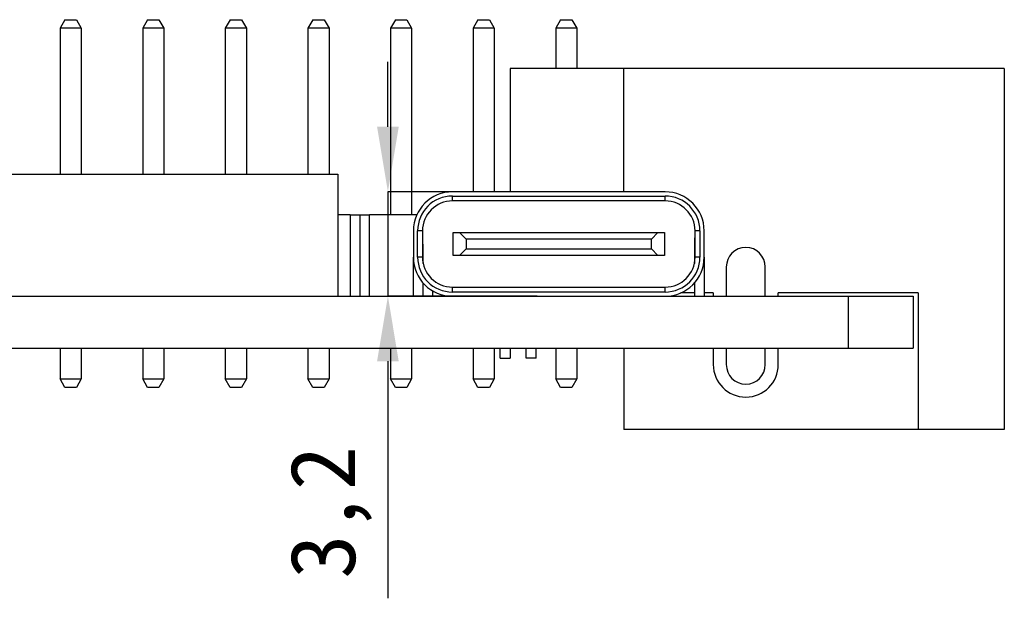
# Model space of a CAD drawing. Header units: millimetres. Extents: x 1707 to 1854, y 2274 to 2502.
# Tile 11 of 22: x 1756 to 1786, y 2331 to 2349. Entities that reach past the tile are written whole.
import ezdxf

# ---------------------------------------------------------------- set-up
doc = ezdxf.new("R2010")
doc.units = ezdxf.units.MM
doc.styles.add('黑体高度2mm', font='simhei.ttf', dxfattribs={"height": 2})
doc.dimstyles.new('红色高度2mm', dxfattribs={"dimtxt": 2, "dimasz": 2, "dimexe": 0, "dimexo": 0, "dimtad": 1, "dimdec": 1, "dimtxsty": '黑体高度2mm', "dimcen": 2.5, "dimclrd": 1, "dimclre": 1, "dimclrt": 1, "dimadec": 0, "dimazin": 0, "dimtfac": 1, "dimtdec": 1, "dimtmove": 0, "dimatfit": 3, "dimfxl": 1, "dimarcsym": 0})

# ---------------------------------------------------------------- blocks, each defined once
blk = doc.blocks.new('*D47')
at = {"color": 1, "lineweight": -2, "transparency": 16777216}
for p, q in [((1767.029, 2345.765), (1767.029, 2347.765)), ((1771.616, 2343.765), (1767.029, 2343.765)), ((1767.029, 2343.765), (1767.029, 2340.555)), ((1771.616, 2340.555), (1767.029, 2340.555)), ((1767.029, 2338.555), (1767.029, 2331.271))]:
    blk.add_line(p, q, dxfattribs=at)
at = {"color": 1, "transparency": 16777216}
for points in [[(1766.696, 2345.765), (1767.362, 2345.765), (1767.029, 2343.765)], [(1766.696, 2338.555), (1767.362, 2338.555), (1767.029, 2340.555)]]:
    blk.add_solid(points, dxfattribs=at)
at = {"layer": 'Defpoints', "color": 0, "transparency": 16777216}
for p in [(1771.616, 2343.765), (1767.029, 2340.555), (1771.616, 2340.555)]:
    blk.add_point(p, dxfattribs=at)
at = {"color": 1, "transparency": 16777216, "insert": (1765.28, 2333.913), "char_height": 2, "attachment_point": 5, "rotation": 90, "style": '黑体高度2mm'}
blk.add_mtext('3,2', dxfattribs=at)

msp = doc.modelspace()

# ---------------------------------------------------------------- linework, layer by layer
at = {"color": 7, "linetype": 'Continuous', "lineweight": 25}
for p, q in [((1757.099, 2349.055), (1756.949, 2348.795)), ((1757.099, 2349.055), (1757.449, 2349.055)), ((1757.449, 2349.055), (1757.599, 2348.795)), ((1759.639, 2349.055), (1759.489, 2348.795)), ((1759.639, 2349.055), (1759.989, 2349.055)), ((1759.989, 2349.055), (1760.139, 2348.795)), ((1762.179, 2349.055), (1762.029, 2348.795)), ((1762.179, 2349.055), (1762.529, 2349.055)), ((1762.529, 2349.055), (1762.679, 2348.795)), ((1764.719, 2349.055), (1764.569, 2348.795)), ((1764.719, 2349.055), (1765.069, 2349.055)), ((1765.069, 2349.055), (1765.219, 2348.795)), ((1767.259, 2349.055), (1767.109, 2348.795)), ((1767.259, 2349.055), (1767.609, 2349.055)), ((1767.609, 2349.055), (1767.759, 2348.795)), ((1769.799, 2349.055), (1769.649, 2348.795)), ((1769.799, 2349.055), (1770.149, 2349.055)), ((1770.149, 2349.055), (1770.299, 2348.795)), ((1772.339, 2349.055), (1772.189, 2348.795)), ((1772.339, 2349.055), (1772.689, 2349.055)), ((1772.689, 2349.055), (1772.839, 2348.795)), ((1757.599, 2348.795), (1756.949, 2348.795)), ((1756.949, 2348.795), (1756.949, 2344.305)), ((1757.599, 2348.795), (1757.599, 2344.305)), ((1760.139, 2348.795), (1759.489, 2348.795)), ((1759.489, 2348.795), (1759.489, 2344.305)), ((1760.139, 2348.795), (1760.139, 2344.305)), ((1762.679, 2348.795), (1762.029, 2348.795)), ((1762.029, 2348.795), (1762.029, 2344.305)), ((1762.679, 2348.795), (1762.679, 2344.305)), ((1765.219, 2348.795), (1764.569, 2348.795)), ((1764.569, 2348.795), (1764.569, 2344.305)), ((1765.219, 2348.795), (1765.219, 2344.305)), ((1767.759, 2348.795), (1767.109, 2348.795)), ((1767.109, 2348.795), (1767.109, 2343.055)), ((1767.759, 2348.795), (1767.759, 2343.055)), ((1770.299, 2348.795), (1769.649, 2348.795)), ((1769.649, 2348.795), (1769.649, 2343.765)), ((1770.299, 2348.795), (1770.299, 2343.765)), ((1772.839, 2348.795), (1772.189, 2348.795)), ((1772.189, 2348.795), (1772.189, 2347.555)), ((1772.839, 2348.795), (1772.839, 2347.555)), ((1770.784, 2347.555), (1770.784, 2343.765)), ((1774.284, 2347.555), (1770.784, 2347.555)), ((1774.284, 2343.765), (1774.284, 2347.555)), ((1785.984, 2347.555), (1774.284, 2347.555)), ((1785.984, 2347.555), (1785.984, 2336.455)), ((1754.074, 2344.305), (1765.484, 2344.305)), ((1765.484, 2344.305), (1765.484, 2340.555)), ((1775.553, 2343.765), (1769.013, 2343.765)), ((1769.013, 2343.485), (1769.013, 2343.635)), ((1769.013, 2343.635), (1775.553, 2343.635)), ((1775.553, 2343.485), (1769.013, 2343.485)), ((1775.553, 2343.485), (1775.553, 2343.635)), ((1765.864, 2343.055), (1765.484, 2343.055)), ((1765.864, 2343.055), (1765.864, 2340.555)), ((1765.864, 2343.055), (1766.164, 2343.055)), ((1766.164, 2343.055), (1766.164, 2340.555)), ((1766.164, 2343.055), (1766.464, 2343.055)), ((1766.464, 2340.555), (1766.464, 2343.055)), ((1767.918, 2343.055), (1766.464, 2343.055)), ((1767.813, 2342.565), (1767.813, 2341.755)), ((1767.943, 2341.755), (1767.943, 2342.565)), ((1768.093, 2342.565), (1767.943, 2342.565)), ((1768.093, 2342.565), (1768.093, 2341.755)), ((1769.033, 2341.81), (1769.033, 2342.51)), ((1769.033, 2342.51), (1769.233, 2342.51)), ((1769.433, 2342.31), (1769.233, 2342.51)), ((1769.233, 2342.51), (1775.333, 2342.51)), ((1775.133, 2342.31), (1769.433, 2342.31)), ((1769.433, 2342.31), (1769.433, 2342.01)), ((1775.333, 2342.51), (1775.133, 2342.31)), ((1775.133, 2342.01), (1775.133, 2342.31)), ((1775.333, 2342.51), (1775.533, 2342.51)), ((1775.533, 2342.51), (1775.533, 2341.81)), ((1776.473, 2342.355), (1776.453, 2342.355)), ((1776.453, 2342.355), (1776.453, 2341.955)), ((1776.623, 2342.565), (1776.473, 2342.565)), ((1776.473, 2341.755), (1776.473, 2342.565)), ((1776.623, 2342.565), (1776.623, 2341.755)), ((1776.753, 2341.755), (1776.753, 2342.565)), ((1768.113, 2342.16), (1768.093, 2342.16)), ((1768.113, 2341.564), (1768.113, 2342.16)), ((1769.233, 2341.81), (1769.433, 2342.01)), ((1769.433, 2342.01), (1775.133, 2342.01)), ((1775.133, 2342.01), (1775.333, 2341.81)), ((1767.813, 2340.555), (1767.813, 2341.755)), ((1768.093, 2341.755), (1767.943, 2341.755)), ((1769.233, 2341.81), (1769.033, 2341.81)), ((1775.333, 2341.81), (1769.233, 2341.81)), ((1775.533, 2341.81), (1775.333, 2341.81)), ((1776.453, 2341.955), (1776.473, 2341.955)), ((1776.453, 2341.955), (1776.453, 2341.564)), ((1776.623, 2341.755), (1776.473, 2341.755)), ((1776.753, 2341.755), (1776.753, 2340.555)), ((1777.434, 2341.455), (1777.434, 2340.555)), ((1778.634, 2340.555), (1778.634, 2341.455)), ((1768.113, 2340.555), (1768.113, 2340.961)), ((1769.013, 2340.685), (1769.013, 2340.835)), ((1769.013, 2340.835), (1775.553, 2340.835)), ((1775.553, 2340.685), (1775.553, 2340.835)), ((1776.453, 2340.961), (1776.453, 2340.555)), ((1749.859, 2340.555), (1769.013, 2340.555)), ((1768.404, 2340.721), (1768.404, 2340.555)), ((1768.704, 2340.596), (1768.704, 2340.555)), ((1768.808, 2340.573), (1768.808, 2340.555)), ((1775.553, 2340.685), (1769.013, 2340.685)), ((1769.013, 2340.555), (1775.553, 2340.555)), ((1775.553, 2340.555), (1781.184, 2340.555)), ((1775.758, 2340.573), (1775.758, 2340.555)), ((1776.453, 2340.655), (1776.033, 2340.655)), ((1777.034, 2340.655), (1776.753, 2340.655)), ((1777.034, 2340.655), (1777.034, 2340.555)), ((1783.334, 2340.655), (1779.034, 2340.655)), ((1779.034, 2340.555), (1779.034, 2340.655)), ((1781.184, 2340.555), (1781.184, 2338.955)), ((1781.184, 2340.555), (1783.184, 2340.555)), ((1783.184, 2340.555), (1783.184, 2338.955)), ((1783.334, 2340.655), (1783.334, 2336.455)), ((1715.584, 2338.955), (1781.184, 2338.955)), ((1756.949, 2338.955), (1756.949, 2338.015)), ((1757.599, 2338.955), (1757.599, 2338.015)), ((1759.489, 2338.955), (1759.489, 2338.015)), ((1760.139, 2338.955), (1760.139, 2338.015)), ((1762.029, 2338.955), (1762.029, 2338.015)), ((1762.679, 2338.955), (1762.679, 2338.015)), ((1764.569, 2338.955), (1764.569, 2338.015)), ((1765.219, 2338.955), (1765.219, 2338.015)), ((1767.109, 2338.955), (1767.109, 2338.015)), ((1767.759, 2338.955), (1767.759, 2338.015)), ((1769.649, 2338.955), (1769.649, 2338.015)), ((1770.299, 2338.955), (1770.299, 2338.015)), ((1770.484, 2338.655), (1770.484, 2338.955)), ((1770.784, 2338.955), (1770.784, 2338.655)), ((1771.284, 2338.655), (1771.284, 2338.955)), ((1771.584, 2338.655), (1771.584, 2338.955)), ((1772.189, 2338.955), (1772.189, 2338.015)), ((1772.839, 2338.955), (1772.839, 2338.015)), ((1774.284, 2338.955), (1774.284, 2336.455)), ((1777.034, 2338.955), (1777.034, 2338.455)), ((1777.434, 2338.955), (1777.434, 2338.455)), ((1778.634, 2338.455), (1778.634, 2338.955)), ((1779.034, 2338.455), (1779.034, 2338.955)), ((1781.184, 2338.955), (1783.184, 2338.955)), ((1770.484, 2338.655), (1770.784, 2338.655)), ((1771.584, 2338.655), (1771.284, 2338.655)), ((1756.949, 2338.015), (1757.599, 2338.015)), ((1757.099, 2337.755), (1756.949, 2338.015)), ((1757.449, 2337.755), (1757.099, 2337.755)), ((1757.599, 2338.015), (1757.449, 2337.755)), ((1759.489, 2338.015), (1760.139, 2338.015)), ((1759.639, 2337.755), (1759.489, 2338.015)), ((1759.989, 2337.755), (1759.639, 2337.755)), ((1760.139, 2338.015), (1759.989, 2337.755)), ((1762.029, 2338.015), (1762.679, 2338.015)), ((1762.179, 2337.755), (1762.029, 2338.015)), ((1762.529, 2337.755), (1762.179, 2337.755)), ((1762.679, 2338.015), (1762.529, 2337.755)), ((1764.569, 2338.015), (1765.219, 2338.015)), ((1764.719, 2337.755), (1764.569, 2338.015)), ((1765.069, 2337.755), (1764.719, 2337.755)), ((1765.219, 2338.015), (1765.069, 2337.755)), ((1767.109, 2338.015), (1767.759, 2338.015)), ((1767.259, 2337.755), (1767.109, 2338.015)), ((1767.609, 2337.755), (1767.259, 2337.755)), ((1767.759, 2338.015), (1767.609, 2337.755)), ((1769.649, 2338.015), (1770.299, 2338.015)), ((1769.799, 2337.755), (1769.649, 2338.015)), ((1770.149, 2337.755), (1769.799, 2337.755)), ((1770.299, 2338.015), (1770.149, 2337.755)), ((1772.189, 2338.015), (1772.839, 2338.015)), ((1772.339, 2337.755), (1772.189, 2338.015)), ((1772.689, 2337.755), (1772.339, 2337.755)), ((1772.839, 2338.015), (1772.689, 2337.755)), ((1783.334, 2336.455), (1774.284, 2336.455)), ((1785.984, 2336.455), (1783.334, 2336.455))]:
    msp.add_line(p, q, dxfattribs=at)
for centre, radius, start, end in [((1769.013, 2342.565), 1.2, 90, 180), ((1769.013, 2342.565), 1.07, 90, 180), ((1769.013, 2342.565), 0.92, 90, 180), ((1775.553, 2342.565), 1.2, 0, 90), ((1775.553, 2342.565), 1.07, 0, 90), ((1775.553, 2342.565), 0.92, 0, 90), ((1778.034, 2341.455), 0.6, 0, 180), ((1769.013, 2341.755), 1.2, 180, 270), ((1769.013, 2341.755), 1.07, 180, 270), ((1769.013, 2341.755), 0.92, 180, 270), ((1775.553, 2341.755), 1.07, 270, 0), ((1775.553, 2341.755), 0.92, 270, 0), ((1775.553, 2341.755), 1.2, 270, 0), ((1778.034, 2338.455), 1, 180, 0), ((1778.034, 2338.455), 0.6, 180, 0)]:
    msp.add_arc(centre, radius, start, end, dxfattribs=at)

# ---------------------------------------------------------------- dimensions: what is measured, and where the dimension line sits
at = {"color": 3}
dim = msp.add_linear_dim(base=(1767.029, 2340.555), p1=(1771.616, 2343.765), p2=(1771.616, 2340.555), angle=90, dimstyle='红色高度2mm', dxfattribs=at)
dim.commit()
dim.dimension.update_dxf_attribs({"geometry": '*D47', "text_midpoint": (1767.029, 2333.913), "dimtype": 160})

doc.saveas('drawing.dxf')
